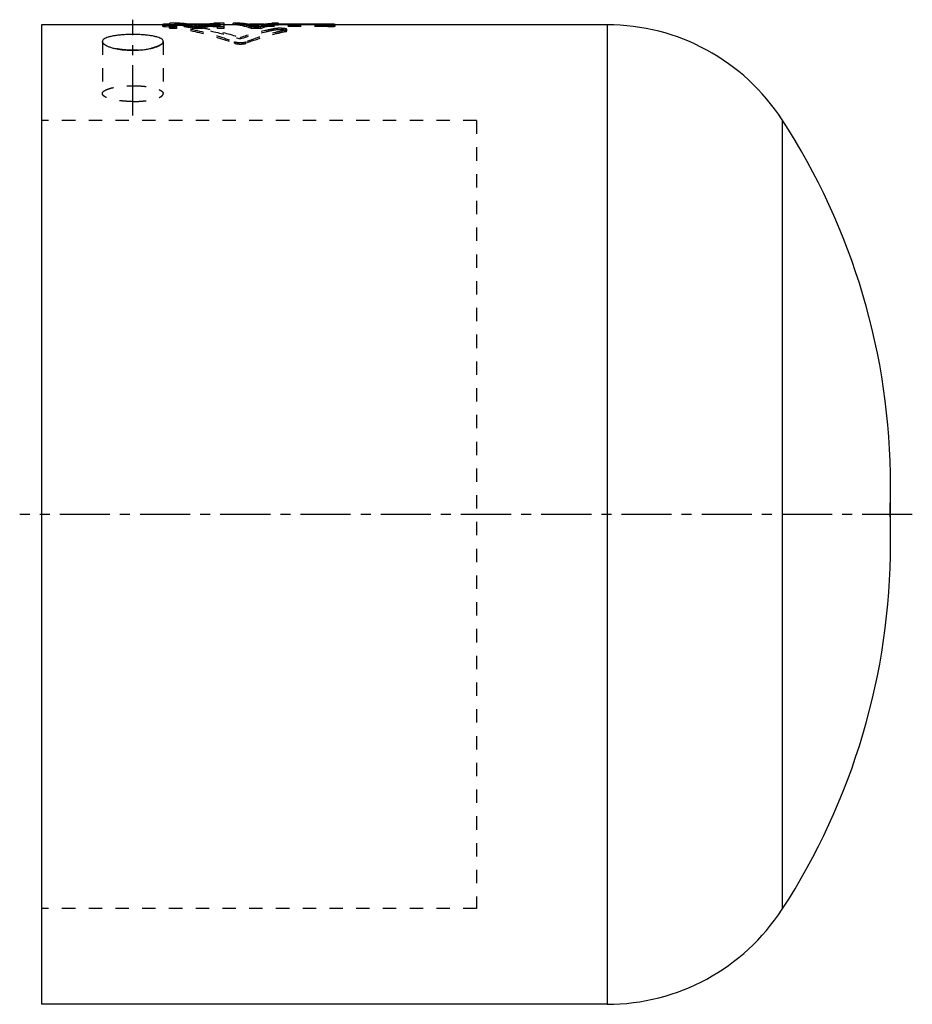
# Model space of a CAD drawing. Header units: millimetres. Extents: x 201 to 406, y 135 to 362.
import ezdxf

# ---------------------------------------------------------------- set-up
doc = ezdxf.new("R2010")
doc.units = ezdxf.units.MM
doc.header["$LTSCALE"] = 30.734
doc.linetypes.add('CENTER', pattern=[0.6, 0.375, -0.075, 0.075, -0.075])
doc.linetypes.add('HIDDEN', pattern=[0.2, 0.1, -0.1])
doc.layers.get('0').update_dxf_attribs({"linetype": 'CONTINUOUS'})
doc.layers.add('DEFAULT_1', color=7, linetype='CENTER')
doc.layers.add('DEFAULT_2', color=8, linetype='HIDDEN')

msp = doc.modelspace()

# ---------------------------------------------------------------- linework, layer by layer
at = {"color": 7, "linetype": 'CONTINUOUS'}
for p, q in [((205.8479231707, 360.4605564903), (205.8479231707, 135.4605564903)), ((235.3479231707, 360.4605564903), (205.8479231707, 360.4605564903)), ((233.6969910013, 360.5133407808), (233.6969910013, 360.4605564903)), ((235.3479231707, 359.6082443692), (235.3479231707, 360.8041352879)), ((237.6916731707, 360.8041352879), (235.3479231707, 360.8041352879)), ((236.9104231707, 359.9555927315), (235.3479231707, 359.9555927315)), ((236.9104231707, 359.6082443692), (235.3479231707, 359.6082443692)), ((236.9104231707, 359.6082443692), (236.9104231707, 360.7435888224)), ((243.6665394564, 360.6213702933), (239.5293068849, 360.6213702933)), ((242.8510796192, 360.4605564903), (240.3447667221, 360.4605564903)), ((240.5562563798, 359.6082443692), (240.5562563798, 359.9555927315)), ((242.639589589, 359.9555927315), (240.5562563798, 359.9555927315)), ((242.639589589, 359.6082443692), (240.5562563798, 359.6082443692)), ((242.639589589, 359.6082443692), (242.639589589, 359.9555927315)), ((247.8479231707, 360.8041352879), (245.5041731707, 360.8041352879)), ((246.2854231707, 359.6082443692), (246.2854231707, 360.7435888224)), ((247.8479231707, 359.9555927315), (246.2854231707, 359.9555927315)), ((247.8479231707, 359.6082443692), (246.2854231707, 359.6082443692)), ((247.8479231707, 359.6082443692), (247.8479231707, 360.8041352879)), ((249.9312560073, 360.4605564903), (247.8479231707, 360.4605564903)), ((249.9312560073, 360.454155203), (249.9312560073, 360.8041352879)), ((251.4937560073, 360.8041352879), (249.9312560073, 360.8041352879)), ((256.2513992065, 360.4605564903), (254.0277810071, 360.4605564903)), ((254.0979231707, 359.6082443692), (254.0979231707, 359.9555927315)), ((256.1812560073, 359.9555927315), (254.0979231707, 359.9555927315)), ((256.1812560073, 359.6082443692), (254.0979231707, 359.6082443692)), ((255.1592439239, 360.4605564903), (255.1592439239, 360.6213702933)), ((257.0299520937, 360.6213702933), (255.1592439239, 360.6213702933)), ((256.1812560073, 359.6082443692), (256.1812560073, 359.9555927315)), ((260.3479231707, 360.8041352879), (258.7854231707, 360.8041352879)), ((260.3479231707, 360.454155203), (260.3479231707, 360.8041352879)), ((271.6686778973, 360.6213702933), (260.3479231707, 360.6213702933)), ((335.8479231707, 360.4605564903), (260.3479231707, 360.4605564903)), ((271.6686778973, 360.4605564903), (271.6686778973, 360.6213702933)), ((273.3196773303, 360.4605564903), (273.3196773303, 360.513366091)), ((335.8479231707, 360.4605564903), (335.8479231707, 135.4605564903)), ((376.0837951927, 338.634486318), (376.0837951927, 157.2866266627)), ((400.9937057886, 241.2613181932), (400.9937057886, 254.6597947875)), ((335.8479231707, 135.4605564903), (205.8479231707, 135.4605564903))]:
    msp.add_line(p, q, dxfattribs=at)
for centre, radius, start, end in [((335.8479231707, 312.4605564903), 48, 33.0444974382, 90), ((246.9937057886, 254.6597947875), 154, 0, 33.0444974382), ((246.9937057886, 241.2613181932), 154, 326.9555025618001, 360), ((335.8479231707, 183.4605564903), 48, 270, 326.9555025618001)]:
    msp.add_arc(centre, radius, start, end, dxfattribs=at)
for points, start_tangent, end_tangent in [([(235.3479231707, 360.6213702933), (235.0187320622, 360.6194397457), (234.7021675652, 360.6136533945), (234.4114383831, 360.6040723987), (234.2795915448, 360.5979004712), (234.1585220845, 360.5908420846), (234.0495032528, 360.5829301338), (233.9536181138, 360.5742098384), (233.8718555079, 360.5647331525), (233.8050175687, 360.554566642), (233.7538082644, 360.5437842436), (233.7342231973, 360.5381896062), (233.7187256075, 360.5324747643), (233.7073634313, 360.5266518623), (233.7001530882, 360.5207353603), (233.6971031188, 360.5147402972), (233.6970204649, 360.513341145)], (-1.6649120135, 0), (0.0359964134, -1.6748454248)), ([(237.6713244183, 360.6528568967), (236.9104231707, 360.7435888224)], (-0.7586975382, 0.1096520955), (-0.7627679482, 0.0716664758)), ([(240.5562563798, 359.6082443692), (238.7401171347, 360.1113296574), (236.9104231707, 360.3937965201)], (-3.5380248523, 1.1997202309), (-3.7196194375, 0.3483959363)), ([(237.7257718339, 360.6448891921), (237.6713244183, 360.6528568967)], (-0.0544340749, 0.008064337), (-0.0544606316, 0.0078710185)), ([(241.5979231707, 360.1148010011), (239.6521170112, 360.6014306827), (237.6916731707, 360.8041352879)], (-3.7825828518, 1.2270500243), (-3.9747514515, 0.122211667)), ([(240.5562563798, 359.9555927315), (238.7401171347, 360.4602431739), (237.7257718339, 360.6448891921)], (-2.7600316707, 0.9388197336), (-2.8856512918, 0.4275054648)), ([(241.5979231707, 360.1148010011), (243.5437293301, 360.6014306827), (245.5041731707, 360.8041352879)], (3.7825828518, 1.2270500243), (3.9747514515, 0.122211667)), ([(242.639589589, 359.9555927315), (244.4557290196, 360.4602431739), (245.470074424, 360.6448891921)], (2.7600319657, 0.938819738), (2.8856515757, 0.4275054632)), ([(242.639589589, 359.6082443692), (244.4557290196, 360.1113296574), (246.2854231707, 360.3937965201)], (3.538025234, 1.1997202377), (3.7196198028, 0.3483959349)), ([(245.470074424, 360.6448891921), (245.5245219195, 360.6528569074)], (0.0544341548, 0.008064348), (0.0544607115, 0.007871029)), ([(245.5245219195, 360.6528569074), (246.2854231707, 360.7435888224)], (0.7586975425, 0.1096520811), (0.7627679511, 0.0716664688)), ([(251.4695658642, 360.6579927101), (249.9312560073, 360.8041352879)], (-1.5283313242, 0.2410957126), (-1.5438747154, 0.0498005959)), ([(254.0979231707, 359.6082443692), (252.023696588, 360.2087001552), (249.9312560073, 360.454155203)], (-3.9920506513, 1.5045937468), (-4.2639734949, 0.1371159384)), ([(254.0979231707, 359.9555927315), (252.023696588, 360.5579166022), (251.4695658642, 360.6579927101)], (-2.5462110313, 0.9626460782), (-2.6933026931, 0.4248710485)), ([(255.139590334, 360.1446384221), (253.3232850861, 360.6096284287), (251.4937560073, 360.8041352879)], (-3.5257147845, 1.1698236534), (-3.7128016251, 0.1193993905)), ([(255.1592439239, 360.6213702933), (254.8208510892, 360.6193288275), (254.4962778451, 360.6132128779), (254.1997740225, 360.6030930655), (254.0658921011, 360.5965687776), (253.9428901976, 360.5890438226), (253.8317998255, 360.5804959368), (253.7345842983, 360.5709666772), (253.6533036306, 360.5605393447), (253.6102593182, 360.5534772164)], (-1.5516398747, 0), (-1.5261970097, -0.2805286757)), ([(255.139590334, 360.1446384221), (256.9558948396, 360.6096284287), (258.7854231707, 360.8041352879)], (3.5257132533, 1.1698236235), (3.7128001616, 0.1193993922)), ([(256.1812560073, 359.9555927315), (258.2554825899, 360.5579166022), (258.8096133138, 360.6579927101)], (2.5462110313, 0.9626460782), (2.6933026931, 0.4248710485)), ([(256.1812560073, 359.6082443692), (258.2554825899, 360.2087001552), (260.3479231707, 360.454155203)], (3.9920506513, 1.5045937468), (4.2639734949, 0.1371159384)), ([(258.8096133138, 360.6579927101), (260.3479231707, 360.8041352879)], (1.5283313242, 0.2410957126), (1.5438747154, 0.0498005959)), ([(273.3196775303, 360.5133660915), (273.3105201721, 360.5258217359), (273.29909532, 360.5319299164), (273.2830664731, 360.5379579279), (273.2624016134, 360.5438844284), (273.2370687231, 360.5496880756), (273.1726050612, 360.5608376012), (273.0910907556, 360.5712165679), (272.994255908, 360.5806616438), (272.8837528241, 360.5891312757), (272.761085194, 360.5966184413), (272.6272400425, 360.6031324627), (272.3305694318, 360.6132407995), (272.0068011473, 360.6193321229), (271.6686778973, 360.6213702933)], (-0.0040719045, 1.4939807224), (-1.6644559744, -0)), ([(226.8479231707, 358.2283840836), (225.753717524, 358.2112626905), (224.6861060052, 358.1599212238), (223.6712174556, 358.0744769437), (222.7341310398, 357.9552746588), (221.8982088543, 357.8030784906), (221.184345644, 357.6192800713), (220.6102930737, 357.4060912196), (220.190131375, 357.1666861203), (219.9339834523, 356.9052904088), (219.847923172, 356.6272119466)], (-7.4661211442, 0), (-0.0336919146, -7.4662932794)), ([(233.8479231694, 356.6272119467), (233.7618631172, 356.9052900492), (233.5057161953, 357.1666852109), (233.0855548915, 357.4060904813), (232.5115026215, 357.6192794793), (231.7976395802, 357.8030780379), (230.9617176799, 357.9552742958), (230.0246310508, 358.0744767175), (229.0097423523, 358.1599210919), (227.942130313, 358.2112626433), (226.8479231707, 358.2283840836)], (-0.0336916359, 7.4662934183), (-7.4661211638, 0)), ([(219.847923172, 356.6272119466), (219.9339725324, 356.3388705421), (220.1900957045, 356.0476351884), (220.6102315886, 355.7617002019), (221.1842924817, 355.4898081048), (221.8981843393, 355.2408908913), (222.7341168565, 355.0235667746), (223.6711793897, 354.8456268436), (224.6860735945, 354.7135841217), (225.7537106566, 354.6323388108), (226.8479231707, 354.6049174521)], (-0.034270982, -7.594617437), (7.5944423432, 0)), ([(226.8479231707, 354.6049174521), (227.9421374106, 354.6323388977), (229.0097758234, 354.7135844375), (230.0246698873, 354.8456273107), (230.9617332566, 355.023567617), (231.7976669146, 355.2408923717), (232.5115579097, 355.489809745), (233.0856162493, 355.7617010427), (233.5057505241, 356.0476350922), (233.7618737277, 356.3388704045), (233.8479231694, 356.6272119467)], (7.5944423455, 0), (-0.0342706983, 7.5946175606))]:
    msp.add_spline(points, degree=3, dxfattribs=dict(at, start_tangent=start_tangent, end_tangent=end_tangent))
at = {"layer": 'DEFAULT_1', "color": 2, "linetype": 'CENTER'}
for p, q in [((226.8479231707, 339.6497317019), (226.8479231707, 361.6272119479)), ((405.9937057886, 247.9605564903), (200.8479231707, 247.9605564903))]:
    msp.add_line(p, q, dxfattribs=at)
at = {"layer": 'DEFAULT_2', "color": 8, "linetype": 'HIDDEN'}
for p, q in [((233.6969910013, 360.4605564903), (233.6969910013, 360.164262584)), ((234.0257901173, 360.0882344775), (234.0257902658, 360.4370761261)), ((239.5293068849, 360.6213702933), (235.3479231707, 360.6213702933)), ((240.3447667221, 360.4605564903), (235.3479231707, 360.4605564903)), ((237.6916731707, 360.454155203), (235.3479231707, 360.454155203)), ((245.2535835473, 360.2719570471), (235.3479231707, 360.2719570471)), ((237.6916731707, 360.454155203), (237.6916731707, 360.8041352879)), ((238.6440695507, 360.0324600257), (238.6440695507, 360.38112817)), ((245.2535835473, 360.38112817), (238.6440695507, 360.38112817)), ((245.2535835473, 360.0324600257), (238.6440695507, 360.0324600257)), ((241.5979231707, 359.7669588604), (241.5979231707, 360.1148010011)), ((247.8479231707, 360.4605564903), (242.8510796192, 360.4605564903)), ((245.2535835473, 360.6213702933), (243.6665394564, 360.6213702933)), ((245.2535835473, 360.0324600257), (245.2535835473, 360.6213702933)), ((245.5041731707, 360.454155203), (245.5041731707, 360.8041352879)), ((247.8479231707, 360.454155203), (245.5041731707, 360.454155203)), ((246.9045829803, 360.1642878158), (246.9045829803, 360.513366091)), ((254.0277810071, 360.4605564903), (249.9312560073, 360.4605564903)), ((251.4937560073, 360.454155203), (249.9312560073, 360.454155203)), ((251.4937560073, 360.454155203), (251.4937560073, 360.8041352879)), ((253.5082442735, 360.5133523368), (253.5082442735, 360.1642741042)), ((255.139590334, 359.7967037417), (255.139590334, 360.1446384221)), ((255.1592439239, 360.0324600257), (255.1592439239, 360.4605564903)), ((271.6686778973, 360.38112817), (255.1592439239, 360.38112817)), ((271.6686778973, 360.2719570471), (255.1592439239, 360.2719570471)), ((271.6686778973, 360.0324600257), (255.1592439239, 360.0324600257)), ((260.3479231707, 360.4605564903), (256.2513992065, 360.4605564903)), ((260.3479231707, 360.6213702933), (257.0299520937, 360.6213702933)), ((258.7854231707, 360.454155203), (258.7854231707, 360.8041352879)), ((260.3479231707, 360.454155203), (258.7854231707, 360.454155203)), ((271.6686778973, 360.0324600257), (271.6686778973, 360.4605564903)), ((273.3196773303, 360.1642878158), (273.3196773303, 360.4605564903)), ((251.5762561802, 357.1933070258), (251.5762561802, 357.5331422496)), ((259.3101873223, 359.208025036), (259.3101873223, 359.5541282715)), ((261.9516967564, 358.8951521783), (261.9516967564, 359.2402820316)), ((262.2818938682, 359.0560336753), (262.2818938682, 359.4016640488)), ((219.8479231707, 356.6272119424), (219.8479231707, 344.6497317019)), ((233.8479231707, 356.6272119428), (233.8479231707, 344.6497317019)), ((250.2522052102, 356.2224071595), (250.2522052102, 356.5592218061)), ((252.8950929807, 356.2218977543), (252.8950929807, 356.558710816)), ((305.8479231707, 338.4605564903), (205.8479231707, 338.4605564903)), ((305.8479231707, 338.4605564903), (305.8479231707, 157.4605564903)), ((305.8479231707, 157.4605564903), (205.8479231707, 157.4605564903))]:
    msp.add_line(p, q, dxfattribs=at)
for centre, start, end in [((246.9937057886, 254.6597947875), 357.5067581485, 360), ((246.9937057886, 241.2613181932), 0, 2.493241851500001)]:
    msp.add_arc(centre, 154, start, end, dxfattribs=at)
for points, start_tangent, end_tangent in [([(235.3479231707, 360.2719570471), (235.0187320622, 360.270032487), (234.7021675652, 360.264264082), (234.4114383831, 360.2547128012), (234.2795915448, 360.2485600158), (234.1585220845, 360.2415235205), (234.0495032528, 360.2336361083), (233.9536181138, 360.2249428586), (233.8718555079, 360.2154955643), (233.8050175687, 360.2053605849), (233.7538082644, 360.1946116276), (233.7342231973, 360.1890343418), (233.7187256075, 360.1833372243), (233.7073634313, 360.1775323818), (233.7001530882, 360.1716342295), (233.6971031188, 360.1656577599), (233.6970206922, 360.16426298)], (-1.6648377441, 0), (0.0363475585, -1.674705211)), ([(233.6970204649, 360.513341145), (233.6982220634, 360.5086817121), (233.7035148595, 360.5025746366), (233.7129720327, 360.4964340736), (233.744327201, 360.4841124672), (233.7920260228, 360.4718506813), (233.8551792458, 360.4598377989), (234.0257902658, 360.4370761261)], (0.0074258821, -0.3455123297), (0.3414392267, -0.0372312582)), ([(233.6970206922, 360.16426298), (233.6982220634, 360.1596179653), (233.7035148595, 360.1535298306), (233.7129720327, 360.1474083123), (233.744327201, 360.135124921), (233.7920260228, 360.1229011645), (233.8551792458, 360.1109255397), (234.0257901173, 360.0882344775)], (0.0074969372, -0.3454196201), (0.3413733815, -0.0371086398)), ([(234.0257902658, 360.4370761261), (242.1749416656, 359.0196984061), (250.2522052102, 356.5592218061)], (16.6167026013, -1.8119210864), (15.6701288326, -5.8176391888)), ([(234.0257901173, 360.0882344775), (242.1749415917, 358.6752527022), (250.2522052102, 356.2224071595)], (16.6143521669, -1.8060459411), (15.6732225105, -5.8007409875)), ([(241.5979231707, 359.7669588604), (239.6521170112, 360.2520792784), (237.6916731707, 360.454155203)], (-3.7832892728, 1.2234728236), (-3.9743330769, 0.1218198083)), ([(238.6440695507, 360.38112817), (241.5343985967, 359.9767454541)], (2.8983010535, -0.3388347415), (2.8813437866, -0.4693386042)), ([(238.6440695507, 360.0324600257), (245.1294515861, 358.9429656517), (251.5762561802, 357.1933070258)], (13.1671511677, -1.5345718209), (12.6116953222, -4.0833713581)), ([(241.5343985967, 359.9767454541), (245.1294515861, 359.288244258), (251.5762561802, 357.5331422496)], (10.2101881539, -1.6631251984), (9.8345293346, -3.1940964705)), ([(241.5979231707, 359.7669588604), (243.5437293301, 360.2520792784), (245.5041731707, 360.454155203)], (3.7832892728, 1.2234728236), (3.9743330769, 0.1218198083)), ([(246.2854235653, 360.5997509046), (246.2121456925, 360.6031324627), (245.9154750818, 360.6132407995), (245.5917067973, 360.6193321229), (245.2535835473, 360.6213702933)], (-1.0309178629, 0.0505800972), (-1.0321532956, -0)), ([(245.2535835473, 360.38112817), (245.5920110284, 360.3841878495), (245.9166307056, 360.3931944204), (246.2131735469, 360.4075932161), (246.3470699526, 360.4165621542), (246.4700809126, 360.4266148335), (246.5811727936, 360.4376776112), (246.6783811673, 360.4495863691), (246.7596455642, 360.4621322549), (246.823452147, 360.475017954), (246.8484170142, 360.4814925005), (246.8687327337, 360.4879567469), (246.8844589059, 360.4943952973), (246.8956551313, 360.5007927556), (246.9045831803, 360.5133660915)], (1.6669959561, 0), (-0.0040781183, 1.4962605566)), ([(246.9045831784, 360.1642878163), (246.8954258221, 360.1767048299), (246.88400097, 360.1827940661), (246.8679721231, 360.1888033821), (246.8473072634, 360.1947115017), (246.8219743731, 360.2004971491), (246.7575107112, 360.2116120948), (246.6759964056, 360.2219588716), (246.579161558, 360.231374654), (246.4686584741, 360.2398180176), (246.345990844, 360.247281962), (246.2121456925, 360.2537757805), (245.9154750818, 360.2638527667), (245.5917067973, 360.269925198), (245.2535835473, 360.2719570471)], (-0.0040299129, 1.4925463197), (-1.6643817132, 0)), ([(245.2535835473, 360.0324600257), (245.5920110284, 360.0355102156), (245.9166307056, 360.0444888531), (246.2131735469, 360.0588429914), (246.3470699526, 360.0677841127), (246.4700809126, 360.077805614), (246.5811727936, 360.0888340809), (246.6783811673, 360.1007059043), (246.7596455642, 360.1132128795), (246.823452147, 360.1260586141), (246.8484170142, 360.13251308), (246.8687327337, 360.1389572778), (246.8844589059, 360.1453758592), (246.8956551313, 360.151753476), (246.9045831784, 360.1642878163)], (1.666906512, 0), (-0.0040360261, 1.4948104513)), ([(246.9045831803, 360.5133660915), (246.8954258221, 360.5258217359), (246.88400097, 360.5319299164), (246.8679721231, 360.5379579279), (246.8473072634, 360.5438844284), (246.8219743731, 360.5496880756), (246.7575107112, 360.5608376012), (246.6759964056, 360.5712165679), (246.579161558, 360.5806616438), (246.4686584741, 360.5891312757), (246.345990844, 360.5966184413), (246.2854235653, 360.5997509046)], (-0.0015468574, 0.5675416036), (-0.6315458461, 0.0309856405)), ([(255.139590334, 359.7967037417), (253.3232850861, 360.2602515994), (251.4937560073, 360.454155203)], (-3.5263984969, 1.1664216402), (-3.712392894, 0.1190159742)), ([(253.5082451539, 360.1642740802), (253.5173677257, 360.1516152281), (253.52877618, 360.1451940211), (253.5447892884, 360.1387231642), (253.5654394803, 360.1322276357), (253.5907591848, 360.1257324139), (253.6552021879, 360.1128608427), (253.7367044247, 360.1003984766), (253.8335363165, 360.0886228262), (253.9440441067, 360.0776891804), (254.0667222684, 360.0677147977), (254.200582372, 360.0587870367), (254.4972908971, 360.0444476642), (254.8210971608, 360.0355051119), (255.1592439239, 360.0324600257)], (-0.0447041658, -1.6057136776), (1.6669044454, 0)), ([(253.5082451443, 360.5133523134), (253.5173677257, 360.5006540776), (253.52877618, 360.4942128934), (253.5447892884, 360.487721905), (253.5654394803, 360.4812061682), (253.5907591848, 360.474690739), (253.6552021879, 360.4617791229), (253.7367044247, 360.449277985), (253.8335363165, 360.4374656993), (253.9440441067, 360.4264980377), (254.0667222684, 360.4164926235), (254.200582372, 360.4075370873), (254.4972908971, 360.3931531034), (254.8210971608, 360.3841827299), (255.1592439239, 360.38112817)], (-0.0441037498, -1.6064064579), (1.6669937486, 0)), ([(253.6102593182, 360.5534772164), (253.5894728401, 360.549400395), (253.5644934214, 360.5436280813), (253.5441619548, 360.5377436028), (253.5284192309, 360.531759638), (253.5172060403, 360.5256888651), (253.5104772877, 360.5195418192), (253.5082451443, 360.5133523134)], (-0.1114112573, -0.0204783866), (-0.002996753, -0.1091517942)), ([(255.1592439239, 360.2719570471), (254.8208510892, 360.2699219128), (254.4962778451, 360.2638249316), (254.1997740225, 360.2537365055), (254.0658921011, 360.2472324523), (253.9428901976, 360.2397308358), (253.8317998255, 360.2312094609), (253.7345842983, 360.2217097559), (253.6533036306, 360.2113147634), (253.5894728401, 360.2002103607), (253.5644934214, 360.1944559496), (253.5441619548, 360.1885897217), (253.5284192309, 360.1826243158), (253.5172060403, 360.1765723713), (253.5104772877, 360.1704443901), (253.5082451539, 360.1642740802)], (-1.6648340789, 0), (-0.0446486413, -1.6037193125)), ([(255.139590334, 359.7967037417), (256.9558948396, 360.2602515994), (258.7854231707, 360.454155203)], (3.5263969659, 1.1664216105), (3.7123914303, 0.1190159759)), ([(262.2817818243, 359.4016621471), (262.2765090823, 359.4226757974), (262.2535885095, 359.4493962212), (262.2123690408, 359.4756709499), (262.1528121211, 359.5011405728), (262.0752949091, 359.5253889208), (261.9815640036, 359.547969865), (261.8736102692, 359.568500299), (261.7530321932, 359.5868791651), (261.4778622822, 359.6171156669), (261.159996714, 359.6384035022), (260.8144334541, 359.649475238), (260.4663666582, 359.6497634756), (260.1313171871, 359.6397968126), (259.818859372, 359.6200647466), (259.5409878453, 359.5911558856), (259.3101873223, 359.5541282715)], (-0.0588742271, 3.0526876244), (-2.971922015, -0.5926302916)), ([(271.6686778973, 360.38112817), (272.0071053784, 360.3841878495), (272.3317250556, 360.3931944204), (272.6282678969, 360.4075932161), (272.7621643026, 360.4165621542), (272.8851752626, 360.4266148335), (272.9962671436, 360.4376776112), (273.0934755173, 360.4495863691), (273.1747399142, 360.4621322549), (273.238546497, 360.475017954), (273.2635113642, 360.4814925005), (273.2838270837, 360.4879567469), (273.2995532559, 360.4943952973), (273.3107494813, 360.5007927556), (273.3196775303, 360.5133660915)], (1.6669959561, 0), (-0.0040781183, 1.4962605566)), ([(273.3196775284, 360.1642878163), (273.3105201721, 360.1767048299), (273.29909532, 360.1827940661), (273.2830664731, 360.1888033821), (273.2624016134, 360.1947115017), (273.2370687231, 360.2004971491), (273.1726050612, 360.2116120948), (273.0910907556, 360.2219588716), (272.994255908, 360.231374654), (272.8837528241, 360.2398180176), (272.761085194, 360.247281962), (272.6272400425, 360.2537757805), (272.3305694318, 360.2638527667), (272.0068011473, 360.269925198), (271.6686778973, 360.2719570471)], (-0.0040299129, 1.4925463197), (-1.6643817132, 0)), ([(271.6686778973, 360.0324600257), (272.0071053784, 360.0355102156), (272.3317250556, 360.0444888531), (272.6282678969, 360.0588429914), (272.7621643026, 360.0677841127), (272.8851752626, 360.077805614), (272.9962671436, 360.0888340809), (273.0934755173, 360.1007059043), (273.1747399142, 360.1132128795), (273.238546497, 360.1260586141), (273.2635113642, 360.13251308), (273.2838270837, 360.1389572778), (273.2995532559, 360.1453758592), (273.3107494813, 360.151753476), (273.3196775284, 360.1642878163)], (1.666906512, 0), (-0.0040360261, 1.4948104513)), ([(259.3101873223, 359.5541282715), (257.3699536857, 359.1372721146), (251.5762561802, 357.5331422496)], (-7.8417862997, -1.5637288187), (-7.6072218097, -2.4635414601)), ([(259.3101873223, 359.208025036), (257.3699536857, 358.7924617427), (251.5762561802, 357.1933070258)], (-7.8411489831, -1.55875228), (-7.6079392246, -2.4561324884)), ([(261.9516967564, 359.2402820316), (259.6759805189, 358.6912758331), (252.8950929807, 356.558710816)], (-9.2226865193, -2.0571391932), (-8.8615755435, -3.2805864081)), ([(261.9516967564, 358.8951521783), (259.6759805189, 358.3478487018), (252.8950929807, 356.2218977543)], (-9.2217169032, -2.0505434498), (-8.8626519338, -3.2708090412)), ([(262.2817809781, 359.0560317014), (262.2765090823, 359.0769802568), (262.2535885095, 359.1036178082), (262.2123690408, 359.1298110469), (262.1528121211, 359.1552016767), (262.0752949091, 359.1793748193), (261.9815640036, 359.2018857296), (261.8736102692, 359.2223524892), (261.7530321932, 359.240674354), (261.4778622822, 359.2708170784), (261.159996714, 359.2920388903), (260.8144334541, 359.3030762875), (260.4663666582, 359.3033636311), (260.1313171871, 359.2934278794), (259.818859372, 359.2737570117), (259.5409878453, 359.2449378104), (259.3101873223, 359.208025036)], (-0.0594543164, 3.0522921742), (-2.9719709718, -0.5908020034)), ([(261.9516967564, 359.2402820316), (262.047382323, 359.2639975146), (262.1270416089, 359.2888300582), (262.1910353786, 359.3147630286), (262.2385828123, 359.3414576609), (262.2687913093, 359.3685218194), (262.2814627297, 359.3956720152), (262.2817818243, 359.4016621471)], (0.3729397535, 0.0831849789), (-0.0074233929, 0.3849103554)), ([(261.9516967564, 358.8951521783), (262.047382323, 358.9187941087), (262.1270416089, 358.9435496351), (262.1910353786, 358.9694021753), (262.2385828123, 358.9960140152), (262.2687913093, 359.0229942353), (262.2814627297, 359.0500602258), (262.2817809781, 359.0560317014)], (0.3727390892, 0.0828823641), (-0.0074921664, 0.3846361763)), ([(219.8867858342, 356.4357670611), (219.8479231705, 356.627211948)], (-0.0730284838, 0.1847313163), (0.000880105, 0.1950233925)), ([(226.2330190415, 354.6135412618), (225.7537499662, 354.6323368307), (224.6861630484, 354.7135749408), (223.6712948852, 354.8456084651), (222.7342255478, 355.0235424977), (221.8983031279, 355.2408550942), (221.1844130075, 355.4897592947), (220.610332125, 355.7616437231), (220.1901547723, 356.0475847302), (219.9339910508, 356.3388391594), (219.8867858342, 356.4357670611)], (-6.7826916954, 0.1907329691), (-2.5405726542, 6.42657914)), ([(233.809060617, 356.4357673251), (233.7618554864, 356.3388394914), (233.505692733, 356.0475857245), (233.0855157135, 355.7616445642), (232.5114343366, 355.4897597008), (231.7975450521, 355.2408556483), (230.9616242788, 355.0235432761), (230.0245547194, 354.8456089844), (229.0096856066, 354.7135751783), (227.9420978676, 354.6323369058), (227.4650318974, 354.6136033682)], (-2.5397440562, -6.4244914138), (-6.7804694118, -0.1913595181)), ([(233.8479231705, 356.6272119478), (233.809060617, 356.4357673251)], (0.0008801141, -0.1950231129), (-0.0730282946, -0.1847310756)), ([(250.2522052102, 356.5592218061), (250.4463869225, 356.4988046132), (250.6775349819, 356.4481477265), (250.9281655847, 356.4106139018), (251.1835628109, 356.3866162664), (251.4405937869, 356.3748500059), (251.6989062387, 356.3746456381), (251.957844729, 356.3861193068), (252.2179352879, 356.4103050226), (252.4720392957, 356.4483112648), (252.70325712, 356.4990579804), (252.8950929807, 356.558710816)], (2.5129201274, -0.9329382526), (2.5137828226, 0.930611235)), ([(250.2522052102, 356.2224071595), (250.4463869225, 356.1621773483), (250.6775349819, 356.111677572), (250.9281655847, 356.074260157), (251.1835628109, 356.0503369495), (251.4405937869, 356.0386071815), (251.6989062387, 356.0384034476), (251.957844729, 356.0498415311), (252.2179352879, 356.0739522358), (252.4720392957, 356.1118406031), (252.70325712, 356.1624299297), (252.8950929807, 356.2218977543)], (2.5136480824, -0.9303141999), (2.5145063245, 0.9279919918)), ([(226.8479231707, 354.6049174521), (226.2330190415, 354.6135412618)], (-0.6149369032, 0), (-0.6147743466, 0.0172877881)), ([(227.4650318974, 354.6136033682), (226.8479231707, 354.6049174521)], (-0.6169773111, -0.0174124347), (-0.6171420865, 0)), ([(219.8502623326, 344.6497317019), (219.8718317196, 344.7993434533), (220.0621213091, 345.0944859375), (220.4375098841, 345.3774966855), (220.9877578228, 345.6406559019), (221.6978557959, 345.8767852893), (222.5484341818, 346.0794438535), (223.5162914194, 346.2431035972), (224.5750268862, 346.3633003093), (225.6957610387, 346.4367553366), (226.8479231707, 346.4614650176)], (0, 7.6641023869), (7.5262537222, -0)), ([(226.8479231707, 346.4614650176), (228.0000853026, 346.4367553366), (229.1208194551, 346.3633003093), (230.1795549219, 346.2431035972), (231.1474121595, 346.0794438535), (231.9979905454, 345.8767852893), (232.7080885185, 345.6406559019), (233.2583364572, 345.3774966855), (233.6337250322, 345.0944859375), (233.8240146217, 344.7993434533), (233.8455840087, 344.6497317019)], (7.5262537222, 0), (0, -7.6641023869)), ([(226.8479231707, 342.8379983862), (225.6957610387, 342.8627080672), (224.5750268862, 342.9361630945), (223.5162914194, 343.0563598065), (222.5484341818, 343.2200195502), (221.6978557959, 343.4226781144), (220.9877578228, 343.6588075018), (220.4375098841, 343.9219667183), (220.0621213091, 344.2049774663), (219.8718317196, 344.5001199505), (219.8502623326, 344.6497317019)], (-7.5262537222, 0), (0, 7.6641023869)), ([(226.8479231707, 342.8379983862), (228.0000853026, 342.8627080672), (229.1208194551, 342.9361630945), (230.1795549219, 343.0563598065), (231.1474121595, 343.2200195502), (231.9979905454, 343.4226781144), (232.7080885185, 343.6588075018), (233.2583364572, 343.9219667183), (233.6337250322, 344.2049774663), (233.8240146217, 344.5001199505), (233.8455840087, 344.6497317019)], (7.5262537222, 0), (0, 7.6641023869))]:
    msp.add_spline(points, degree=3, dxfattribs=dict(at, start_tangent=start_tangent, end_tangent=end_tangent))

doc.saveas('drawing.dxf')
